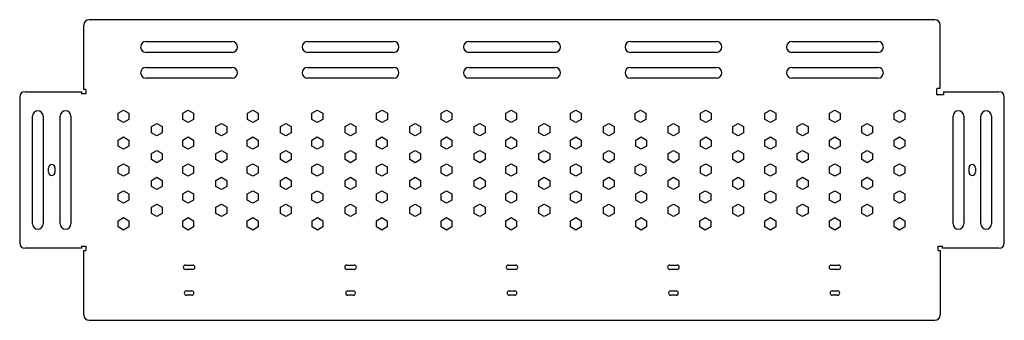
# Model space of a CAD drawing. Header units: millimetres. Extents: x -457 to 457, y -140 to 140.
import ezdxf

# ---------------------------------------------------------------- set-up
doc = ezdxf.new("R2010")
doc.units = ezdxf.units.MM

msp = doc.modelspace()

# ---------------------------------------------------------------- linework, layer by layer
at = {"color": 7, "linetype": 'Continuous', "lineweight": 25}
for p, q in [((392.79, 139.68), (-392.79, 139.68)), ((-397.79, 74.79), (-397.79, 134.68)), ((397.79, 75.79), (397.79, 134.68)), ((-340, 119.34), (-260, 119.34)), ((-190, 119.34), (-110, 119.34)), ((-40, 119.34), (40, 119.34)), ((110, 119.34), (190, 119.34)), ((260, 119.34), (340, 119.34)), ((-260, 109.34), (-340, 109.34)), ((-110, 109.34), (-190, 109.34)), ((40, 109.34), (-40, 109.34)), ((190, 109.34), (110, 109.34)), ((340, 109.34), (260, 109.34)), ((-340, 95.34), (-260, 95.34)), ((-190, 95.34), (-110, 95.34)), ((-40, 95.34), (40, 95.34)), ((110, 95.34), (190, 95.34)), ((260, 95.34), (340, 95.34)), ((-260, 85.34), (-340, 85.34)), ((-110, 85.34), (-190, 85.34)), ((40, 85.34), (-40, 85.34)), ((190, 85.34), (110, 85.34)), ((340, 85.34), (260, 85.34)), ((-395.79, 74.79), (-397.79, 74.79)), ((-395.79, 74.79), (-395.79, 70.79)), ((394.79, 70.17), (394.79, 75.42)), ((397.79, 75.79), (395.17, 75.79)), ((-457.34, 67.79), (-457.34, -67.79)), ((-452.34, 72.79), (-399.79, 72.79)), ((-399.79, 72.79), (-399.79, 70.79)), ((-395.79, 70.79), (-399.79, 70.79)), ((400.42, 69.79), (395.17, 69.79)), ((400.79, 72.79), (400.79, 70.17)), ((400.79, 72.79), (452.34, 72.79)), ((457.34, -67.79), (457.34, 67.79)), ((-365.87, 52.77), (-360.87, 55.66)), ((-360.87, 55.66), (-355.87, 52.77)), ((-305.87, 52.77), (-300.87, 55.66)), ((-300.87, 55.66), (-295.87, 52.77)), ((-245.73, 52.77), (-240.73, 55.66)), ((-240.73, 55.66), (-235.73, 52.77)), ((-185.87, 52.77), (-180.87, 55.66)), ((-180.87, 55.66), (-175.87, 52.77)), ((-125.73, 52.77), (-120.73, 55.66)), ((-120.73, 55.66), (-115.73, 52.77)), ((-65.87, 52.77), (-60.87, 55.66)), ((-60.87, 55.66), (-55.87, 52.77)), ((-5.87, 52.77), (-0.87, 55.66)), ((-0.87, 55.66), (4.13, 52.77)), ((54.27, 52.77), (59.27, 55.66)), ((59.27, 55.66), (64.27, 52.77)), ((114.42, 52.77), (119.42, 55.66)), ((119.42, 55.66), (124.42, 52.77)), ((175, 52.77), (180, 55.66)), ((180, 55.66), (185, 52.77)), ((235, 52.77), (240, 55.66)), ((240, 55.66), (245, 52.77)), ((295, 52.77), (300, 55.66)), ((300, 55.66), (305, 52.77)), ((355, 52.77), (360, 55.66)), ((360, 55.66), (365, 52.77)), ((-445.49, -50), (-445.49, 50)), ((-435.49, 50), (-435.49, -50)), ((-419.69, -50), (-419.69, 50)), ((-409.69, 50), (-409.69, -50)), ((-365.87, 47), (-365.87, 52.77)), ((-360.87, 44.11), (-365.87, 47)), ((-355.87, 47), (-360.87, 44.11)), ((-355.87, 52.77), (-355.87, 47)), ((-305.87, 47), (-305.87, 52.77)), ((-300.87, 44.11), (-305.87, 47)), ((-295.87, 47), (-300.87, 44.11)), ((-295.87, 52.77), (-295.87, 47)), ((-245.73, 47), (-245.73, 52.77)), ((-240.73, 44.11), (-245.73, 47)), ((-235.73, 47), (-240.73, 44.11)), ((-235.73, 52.77), (-235.73, 47)), ((-185.87, 47), (-185.87, 52.77)), ((-180.87, 44.11), (-185.87, 47)), ((-175.87, 47), (-180.87, 44.11)), ((-175.87, 52.77), (-175.87, 47)), ((-125.73, 47), (-125.73, 52.77)), ((-120.73, 44.11), (-125.73, 47)), ((-115.73, 47), (-120.73, 44.11)), ((-115.73, 52.77), (-115.73, 47)), ((-65.87, 47), (-65.87, 52.77)), ((-60.87, 44.11), (-65.87, 47)), ((-55.87, 47), (-60.87, 44.11)), ((-55.87, 52.77), (-55.87, 47)), ((-5.87, 47), (-5.87, 52.77)), ((-0.87, 44.11), (-5.87, 47)), ((4.13, 47), (-0.87, 44.11)), ((4.13, 52.77), (4.13, 47)), ((54.27, 47), (54.27, 52.77)), ((59.27, 44.11), (54.27, 47)), ((64.27, 47), (59.27, 44.11)), ((64.27, 52.77), (64.27, 47)), ((114.42, 47), (114.42, 52.77)), ((119.42, 44.11), (114.42, 47)), ((124.42, 47), (119.42, 44.11)), ((124.42, 52.77), (124.42, 47)), ((175, 47), (175, 52.77)), ((180, 44.11), (175, 47)), ((185, 47), (180, 44.11)), ((185, 52.77), (185, 47)), ((235, 47), (235, 52.77)), ((240, 44.11), (235, 47)), ((245, 47), (240, 44.11)), ((245, 52.77), (245, 47)), ((295, 47), (295, 52.77)), ((300, 44.11), (295, 47)), ((305, 47), (300, 44.11)), ((305, 52.77), (305, 47)), ((355, 47), (355, 52.77)), ((360, 44.11), (355, 47)), ((365, 47), (360, 44.11)), ((365, 52.77), (365, 47)), ((409.69, -50), (409.69, 50)), ((419.69, 50), (419.69, -50)), ((435.49, -50), (435.49, 50)), ((445.49, 50), (445.49, -50)), ((-335, 40.39), (-330, 43.27)), ((-335, 34.61), (-335, 40.39)), ((-330, 43.27), (-325, 40.39)), ((-325, 40.39), (-325, 34.61)), ((-275, 40.39), (-270, 43.27)), ((-275, 34.61), (-275, 40.39)), ((-270, 43.27), (-265, 40.39)), ((-265, 40.39), (-265, 34.61)), ((-215, 40.39), (-210, 43.27)), ((-215, 34.61), (-215, 40.39)), ((-210, 43.27), (-205, 40.39)), ((-205, 40.39), (-205, 34.61)), ((-155, 40.39), (-150, 43.27)), ((-155, 34.61), (-155, 40.39)), ((-150, 43.27), (-145, 40.39)), ((-145, 40.39), (-145, 34.61)), ((-95, 40.39), (-90, 43.27)), ((-95, 34.61), (-95, 40.39)), ((-90, 43.27), (-85, 40.39)), ((-85, 40.39), (-85, 34.61)), ((-35, 40.39), (-30, 43.27)), ((-35, 34.61), (-35, 40.39)), ((-30, 43.27), (-25, 40.39)), ((-25, 40.39), (-25, 34.61)), ((25, 40.39), (30, 43.27)), ((25, 34.61), (25, 40.39)), ((30, 43.27), (35, 40.39)), ((35, 40.39), (35, 34.61)), ((85, 40.39), (90, 43.27)), ((85, 34.61), (85, 40.39)), ((90, 43.27), (95, 40.39)), ((95, 40.39), (95, 34.61)), ((145, 40.39), (150, 43.27)), ((145, 34.61), (145, 40.39)), ((150, 43.27), (155, 40.39)), ((155, 40.39), (155, 34.61)), ((205, 40.39), (210, 43.27)), ((205, 34.61), (205, 40.39)), ((210, 43.27), (215, 40.39)), ((215, 40.39), (215, 34.61)), ((265, 40.39), (270, 43.27)), ((265, 34.61), (265, 40.39)), ((270, 43.27), (275, 40.39)), ((275, 40.39), (275, 34.61)), ((325, 40.39), (330, 43.27)), ((325, 34.61), (325, 40.39)), ((330, 43.27), (335, 40.39)), ((335, 40.39), (335, 34.61)), ((-365.87, 27.87), (-360.87, 30.76)), ((-365.87, 22.1), (-365.87, 27.87)), ((-360.87, 30.76), (-355.87, 27.87)), ((-355.87, 27.87), (-355.87, 22.1)), ((-330, 31.73), (-335, 34.61)), ((-325, 34.61), (-330, 31.73)), ((-305.87, 27.87), (-300.87, 30.76)), ((-305.87, 22.1), (-305.87, 27.87)), ((-300.87, 30.76), (-295.87, 27.87)), ((-295.87, 27.87), (-295.87, 22.1)), ((-270, 31.73), (-275, 34.61)), ((-265, 34.61), (-270, 31.73)), ((-245.87, 27.87), (-240.87, 30.76)), ((-245.87, 22.1), (-245.87, 27.87)), ((-240.87, 30.76), (-235.87, 27.87)), ((-235.87, 27.87), (-235.87, 22.1)), ((-210, 31.73), (-215, 34.61)), ((-205, 34.61), (-210, 31.73)), ((-185.87, 27.87), (-180.87, 30.76)), ((-185.87, 22.1), (-185.87, 27.87)), ((-180.87, 30.76), (-175.87, 27.87)), ((-175.87, 27.87), (-175.87, 22.1)), ((-150, 31.73), (-155, 34.61)), ((-145, 34.61), (-150, 31.73)), ((-125.87, 27.87), (-120.87, 30.76)), ((-125.87, 22.1), (-125.87, 27.87)), ((-120.87, 30.76), (-115.87, 27.87)), ((-115.87, 27.87), (-115.87, 22.1)), ((-90, 31.73), (-95, 34.61)), ((-85, 34.61), (-90, 31.73)), ((-65.87, 27.87), (-60.87, 30.76)), ((-65.87, 22.1), (-65.87, 27.87)), ((-60.87, 30.76), (-55.87, 27.87)), ((-55.87, 27.87), (-55.87, 22.1)), ((-30, 31.73), (-35, 34.61)), ((-25, 34.61), (-30, 31.73)), ((-5.87, 27.87), (-0.87, 30.76)), ((-5.87, 22.1), (-5.87, 27.87)), ((-0.87, 30.76), (4.13, 27.87)), ((4.13, 27.87), (4.13, 22.1)), ((30, 31.73), (25, 34.61)), ((35, 34.61), (30, 31.73)), ((54.27, 27.87), (59.27, 30.76)), ((54.27, 22.1), (54.27, 27.87)), ((59.27, 30.76), (64.27, 27.87)), ((64.27, 27.87), (64.27, 22.1)), ((90, 31.73), (85, 34.61)), ((95, 34.61), (90, 31.73)), ((115, 27.87), (120, 30.76)), ((115, 22.1), (115, 27.87)), ((120, 30.76), (125, 27.87)), ((125, 27.87), (125, 22.1)), ((150, 31.73), (145, 34.61)), ((155, 34.61), (150, 31.73)), ((175, 27.87), (180, 30.76)), ((175, 22.1), (175, 27.87)), ((180, 30.76), (185, 27.87)), ((185, 27.87), (185, 22.1)), ((210, 31.73), (205, 34.61)), ((215, 34.61), (210, 31.73)), ((235, 27.87), (240, 30.76)), ((235, 22.1), (235, 27.87)), ((240, 30.76), (245, 27.87)), ((245, 27.87), (245, 22.1)), ((270, 31.73), (265, 34.61)), ((275, 34.61), (270, 31.73)), ((295, 27.87), (300, 30.76)), ((295, 22.1), (295, 27.87)), ((300, 30.76), (305, 27.87)), ((305, 27.87), (305, 22.1)), ((330, 31.73), (325, 34.61)), ((335, 34.61), (330, 31.73)), ((355, 27.87), (360, 30.76)), ((355, 22.1), (355, 27.87)), ((360, 30.76), (365, 27.87)), ((365, 27.87), (365, 22.1)), ((-360.87, 19.21), (-365.87, 22.1)), ((-355.87, 22.1), (-360.87, 19.21)), ((-300.87, 19.21), (-305.87, 22.1)), ((-295.87, 22.1), (-300.87, 19.21)), ((-240.87, 19.21), (-245.87, 22.1)), ((-235.87, 22.1), (-240.87, 19.21)), ((-180.87, 19.21), (-185.87, 22.1)), ((-175.87, 22.1), (-180.87, 19.21)), ((-120.87, 19.21), (-125.87, 22.1)), ((-115.87, 22.1), (-120.87, 19.21)), ((-60.87, 19.21), (-65.87, 22.1)), ((-55.87, 22.1), (-60.87, 19.21)), ((-0.87, 19.21), (-5.87, 22.1)), ((4.13, 22.1), (-0.87, 19.21)), ((59.27, 19.21), (54.27, 22.1)), ((64.27, 22.1), (59.27, 19.21)), ((120, 19.21), (115, 22.1)), ((125, 22.1), (120, 19.21)), ((180, 19.21), (175, 22.1)), ((185, 22.1), (180, 19.21)), ((240, 19.21), (235, 22.1)), ((245, 22.1), (240, 19.21)), ((300, 19.21), (295, 22.1)), ((305, 22.1), (300, 19.21)), ((360, 19.21), (355, 22.1)), ((365, 22.1), (360, 19.21)), ((-335, 15.39), (-330, 18.27)), ((-335, 9.61), (-335, 15.39)), ((-330, 6.73), (-335, 9.61)), ((-330, 18.27), (-325, 15.39)), ((-325, 9.61), (-330, 6.73)), ((-325, 15.39), (-325, 9.61)), ((-275, 15.39), (-270, 18.27)), ((-275, 9.61), (-275, 15.39)), ((-270, 6.73), (-275, 9.61)), ((-270, 18.27), (-265, 15.39)), ((-265, 9.61), (-270, 6.73)), ((-265, 15.39), (-265, 9.61)), ((-215, 15.39), (-210, 18.27)), ((-215, 9.61), (-215, 15.39)), ((-210, 6.73), (-215, 9.61)), ((-210, 18.27), (-205, 15.39)), ((-205, 9.61), (-210, 6.73)), ((-205, 15.39), (-205, 9.61)), ((-155, 15.39), (-150, 18.27)), ((-155, 9.61), (-155, 15.39)), ((-150, 6.73), (-155, 9.61)), ((-150, 18.27), (-145, 15.39)), ((-145, 9.61), (-150, 6.73)), ((-145, 15.39), (-145, 9.61)), ((-95, 15.39), (-90, 18.27)), ((-95, 9.61), (-95, 15.39)), ((-90, 6.73), (-95, 9.61)), ((-90, 18.27), (-85, 15.39)), ((-85, 9.61), (-90, 6.73)), ((-85, 15.39), (-85, 9.61)), ((-35, 15.39), (-30, 18.27)), ((-35, 9.61), (-35, 15.39)), ((-30, 6.73), (-35, 9.61)), ((-30, 18.27), (-25, 15.39)), ((-25, 9.61), (-30, 6.73)), ((-25, 15.39), (-25, 9.61)), ((25, 15.39), (30, 18.27)), ((25, 9.61), (25, 15.39)), ((30, 6.73), (25, 9.61)), ((30, 18.27), (35, 15.39)), ((35, 9.61), (30, 6.73)), ((35, 15.39), (35, 9.61)), ((85, 15.39), (90, 18.27)), ((85, 9.61), (85, 15.39)), ((90, 6.73), (85, 9.61)), ((90, 18.27), (95, 15.39)), ((95, 9.61), (90, 6.73)), ((95, 15.39), (95, 9.61)), ((145, 15.39), (150, 18.27)), ((145, 9.61), (145, 15.39)), ((150, 6.73), (145, 9.61)), ((150, 18.27), (155, 15.39)), ((155, 9.61), (150, 6.73)), ((155, 15.39), (155, 9.61)), ((205, 15.39), (210, 18.27)), ((205, 9.61), (205, 15.39)), ((210, 6.73), (205, 9.61)), ((210, 18.27), (215, 15.39)), ((215, 9.61), (210, 6.73)), ((215, 15.39), (215, 9.61)), ((265, 15.39), (270, 18.27)), ((265, 9.61), (265, 15.39)), ((270, 6.73), (265, 9.61)), ((270, 18.27), (275, 15.39)), ((275, 9.61), (270, 6.73)), ((275, 15.39), (275, 9.61)), ((325, 15.39), (330, 18.27)), ((325, 9.61), (325, 15.39)), ((330, 6.73), (325, 9.61)), ((330, 18.27), (335, 15.39)), ((335, 9.61), (330, 6.73)), ((335, 15.39), (335, 9.61)), ((-430.59, -2), (-430.59, 2)), ((-424.59, 2), (-424.59, -2)), ((-365.87, 2.89), (-360.87, 5.77)), ((-365.87, -2.89), (-365.87, 2.89)), ((-360.87, 5.77), (-355.87, 2.89)), ((-355.87, 2.89), (-355.87, -2.89)), ((-305.87, 2.89), (-300.87, 5.77)), ((-305.87, -2.89), (-305.87, 2.89)), ((-300.87, 5.77), (-295.87, 2.89)), ((-295.87, 2.89), (-295.87, -2.89)), ((-245.87, 2.89), (-240.87, 5.77)), ((-245.87, -2.89), (-245.87, 2.89)), ((-240.87, 5.77), (-235.87, 2.89)), ((-235.87, 2.89), (-235.87, -2.89)), ((-185.87, 2.89), (-180.87, 5.77)), ((-185.87, -2.89), (-185.87, 2.89)), ((-180.87, 5.77), (-175.87, 2.89)), ((-175.87, 2.89), (-175.87, -2.89)), ((-125.87, 2.89), (-120.87, 5.77)), ((-125.87, -2.89), (-125.87, 2.89)), ((-120.87, 5.77), (-115.87, 2.89)), ((-115.87, 2.89), (-115.87, -2.89)), ((-65.87, 2.89), (-60.87, 5.77)), ((-65.87, -2.89), (-65.87, 2.89)), ((-60.87, 5.77), (-55.87, 2.89)), ((-55.87, 2.89), (-55.87, -2.89)), ((-5.87, 2.89), (-0.87, 5.77)), ((-5.87, -2.89), (-5.87, 2.89)), ((-0.87, 5.77), (4.13, 2.89)), ((4.13, 2.89), (4.13, -2.89)), ((54.27, 2.89), (59.27, 5.77)), ((54.27, -2.89), (54.27, 2.89)), ((59.27, 5.77), (64.27, 2.89)), ((64.27, 2.89), (64.27, -2.89)), ((114.42, 2.89), (119.42, 5.77)), ((114.42, -2.89), (114.42, 2.89)), ((119.42, 5.77), (124.42, 2.89)), ((124.42, 2.89), (124.42, -2.89)), ((175, 2.89), (180, 5.77)), ((175, -2.89), (175, 2.89)), ((180, 5.77), (185, 2.89)), ((185, 2.89), (185, -2.89)), ((235, 2.89), (240, 5.77)), ((235, -2.89), (235, 2.89)), ((240, 5.77), (245, 2.89)), ((245, 2.89), (245, -2.89)), ((295, 2.89), (300, 5.77)), ((295, -2.89), (295, 2.89)), ((300, 5.77), (305, 2.89)), ((305, 2.89), (305, -2.89)), ((355, 2.89), (360, 5.77)), ((355, -2.89), (355, 2.89)), ((360, 5.77), (365, 2.89)), ((365, 2.89), (365, -2.89)), ((424.59, -2), (424.59, 2)), ((430.59, 2), (430.59, -2)), ((-360.87, -5.77), (-365.87, -2.89)), ((-355.87, -2.89), (-360.87, -5.77)), ((-335, -9.61), (-330, -6.73)), ((-330, -6.73), (-325, -9.61)), ((-300.87, -5.77), (-305.87, -2.89)), ((-295.87, -2.89), (-300.87, -5.77)), ((-275, -9.61), (-270, -6.73)), ((-270, -6.73), (-265, -9.61)), ((-240.87, -5.77), (-245.87, -2.89)), ((-235.87, -2.89), (-240.87, -5.77)), ((-215, -9.61), (-210, -6.73)), ((-210, -6.73), (-205, -9.61)), ((-180.87, -5.77), (-185.87, -2.89)), ((-175.87, -2.89), (-180.87, -5.77)), ((-155, -9.61), (-150, -6.73)), ((-150, -6.73), (-145, -9.61)), ((-120.87, -5.77), (-125.87, -2.89)), ((-115.87, -2.89), (-120.87, -5.77)), ((-95, -9.61), (-90, -6.73)), ((-90, -6.73), (-85, -9.61)), ((-60.87, -5.77), (-65.87, -2.89)), ((-55.87, -2.89), (-60.87, -5.77)), ((-35, -9.61), (-30, -6.73)), ((-30, -6.73), (-25, -9.61)), ((-0.87, -5.77), (-5.87, -2.89)), ((4.13, -2.89), (-0.87, -5.77)), ((25, -9.61), (30, -6.73)), ((30, -6.73), (35, -9.61)), ((59.27, -5.77), (54.27, -2.89)), ((64.27, -2.89), (59.27, -5.77)), ((85, -9.61), (90, -6.73)), ((90, -6.73), (95, -9.61)), ((119.42, -5.77), (114.42, -2.89)), ((124.42, -2.89), (119.42, -5.77)), ((145, -9.61), (150, -6.73)), ((150, -6.73), (155, -9.61)), ((180, -5.77), (175, -2.89)), ((185, -2.89), (180, -5.77)), ((205, -9.61), (210, -6.73)), ((210, -6.73), (215, -9.61)), ((240, -5.77), (235, -2.89)), ((245, -2.89), (240, -5.77)), ((265, -9.61), (270, -6.73)), ((270, -6.73), (275, -9.61)), ((300, -5.77), (295, -2.89)), ((305, -2.89), (300, -5.77)), ((325, -9.61), (330, -6.73)), ((330, -6.73), (335, -9.61)), ((360, -5.77), (355, -2.89)), ((365, -2.89), (360, -5.77)), ((-335, -15.39), (-335, -9.61)), ((-330, -18.27), (-335, -15.39)), ((-325, -15.39), (-330, -18.27)), ((-325, -9.61), (-325, -15.39)), ((-275, -15.39), (-275, -9.61)), ((-270, -18.27), (-275, -15.39)), ((-265, -15.39), (-270, -18.27)), ((-265, -9.61), (-265, -15.39)), ((-215, -15.39), (-215, -9.61)), ((-210, -18.27), (-215, -15.39)), ((-205, -15.39), (-210, -18.27)), ((-205, -9.61), (-205, -15.39)), ((-155, -15.39), (-155, -9.61)), ((-150, -18.27), (-155, -15.39)), ((-145, -15.39), (-150, -18.27)), ((-145, -9.61), (-145, -15.39)), ((-95, -15.39), (-95, -9.61)), ((-90, -18.27), (-95, -15.39)), ((-85, -15.39), (-90, -18.27)), ((-85, -9.61), (-85, -15.39)), ((-35, -15.39), (-35, -9.61)), ((-30, -18.27), (-35, -15.39)), ((-25, -15.39), (-30, -18.27)), ((-25, -9.61), (-25, -15.39)), ((25, -15.39), (25, -9.61)), ((30, -18.27), (25, -15.39)), ((35, -15.39), (30, -18.27)), ((35, -9.61), (35, -15.39)), ((85, -15.39), (85, -9.61)), ((90, -18.27), (85, -15.39)), ((95, -15.39), (90, -18.27)), ((95, -9.61), (95, -15.39)), ((145, -15.39), (145, -9.61)), ((150, -18.27), (145, -15.39)), ((155, -15.39), (150, -18.27)), ((155, -9.61), (155, -15.39)), ((205, -15.39), (205, -9.61)), ((210, -18.27), (205, -15.39)), ((215, -15.39), (210, -18.27)), ((215, -9.61), (215, -15.39)), ((265, -15.39), (265, -9.61)), ((270, -18.27), (265, -15.39)), ((275, -15.39), (270, -18.27)), ((275, -9.61), (275, -15.39)), ((325, -15.39), (325, -9.61)), ((330, -18.27), (325, -15.39)), ((335, -15.39), (330, -18.27)), ((335, -9.61), (335, -15.39)), ((-365.87, -22.14), (-360.87, -19.25)), ((-365.87, -27.91), (-365.87, -22.14)), ((-360.87, -19.25), (-355.87, -22.14)), ((-355.87, -22.14), (-355.87, -27.91)), ((-305.87, -22.14), (-300.87, -19.25)), ((-305.87, -27.91), (-305.87, -22.14)), ((-300.87, -19.25), (-295.87, -22.14)), ((-295.87, -22.14), (-295.87, -27.91)), ((-245.87, -22.14), (-240.87, -19.25)), ((-245.87, -27.91), (-245.87, -22.14)), ((-240.87, -19.25), (-235.87, -22.14)), ((-235.87, -22.14), (-235.87, -27.91)), ((-185.87, -22.14), (-180.87, -19.25)), ((-185.87, -27.91), (-185.87, -22.14)), ((-180.87, -19.25), (-175.87, -22.14)), ((-175.87, -22.14), (-175.87, -27.91)), ((-125.87, -22.14), (-120.87, -19.25)), ((-125.87, -27.91), (-125.87, -22.14)), ((-120.87, -19.25), (-115.87, -22.14)), ((-115.87, -22.14), (-115.87, -27.91)), ((-65.87, -22.14), (-60.87, -19.25)), ((-65.87, -27.91), (-65.87, -22.14)), ((-60.87, -19.25), (-55.87, -22.14)), ((-55.87, -22.14), (-55.87, -27.91)), ((-5.87, -22.14), (-0.87, -19.25)), ((-5.87, -27.91), (-5.87, -22.14)), ((-0.87, -19.25), (4.13, -22.14)), ((4.13, -22.14), (4.13, -27.91)), ((54.27, -22.14), (59.27, -19.25)), ((54.27, -27.91), (54.27, -22.14)), ((59.27, -19.25), (64.27, -22.14)), ((64.27, -22.14), (64.27, -27.91)), ((115, -22.14), (120, -19.25)), ((115, -27.91), (115, -22.14)), ((120, -19.25), (125, -22.14)), ((125, -22.14), (125, -27.91)), ((174.56, -22.14), (179.56, -19.25)), ((174.56, -27.91), (174.56, -22.14)), ((179.56, -19.25), (184.56, -22.14)), ((184.56, -22.14), (184.56, -27.91)), ((235, -22.14), (240, -19.25)), ((235, -27.91), (235, -22.14)), ((240, -19.25), (245, -22.14)), ((245, -22.14), (245, -27.91)), ((294.85, -22.14), (299.85, -19.25)), ((294.85, -27.91), (294.85, -22.14)), ((299.85, -19.25), (304.85, -22.14)), ((304.85, -22.14), (304.85, -27.91)), ((355, -22.14), (360, -19.25)), ((355, -27.91), (355, -22.14)), ((360, -19.25), (365, -22.14)), ((365, -22.14), (365, -27.91)), ((-360.87, -30.8), (-365.87, -27.91)), ((-355.87, -27.91), (-360.87, -30.8)), ((-335, -34.61), (-330, -31.73)), ((-335, -40.39), (-335, -34.61)), ((-330, -31.73), (-325, -34.61)), ((-325, -34.61), (-325, -40.39)), ((-300.87, -30.8), (-305.87, -27.91)), ((-295.87, -27.91), (-300.87, -30.8)), ((-275, -34.61), (-270, -31.73)), ((-275, -40.39), (-275, -34.61)), ((-270, -31.73), (-265, -34.61)), ((-265, -34.61), (-265, -40.39)), ((-240.87, -30.8), (-245.87, -27.91)), ((-235.87, -27.91), (-240.87, -30.8)), ((-215, -34.61), (-210, -31.73)), ((-215, -40.39), (-215, -34.61)), ((-210, -31.73), (-205, -34.61)), ((-205, -34.61), (-205, -40.39)), ((-180.87, -30.8), (-185.87, -27.91)), ((-175.87, -27.91), (-180.87, -30.8)), ((-155, -34.61), (-150, -31.73)), ((-155, -40.39), (-155, -34.61)), ((-150, -31.73), (-145, -34.61)), ((-145, -34.61), (-145, -40.39)), ((-120.87, -30.8), (-125.87, -27.91)), ((-115.87, -27.91), (-120.87, -30.8)), ((-95, -34.61), (-90, -31.73)), ((-95, -40.39), (-95, -34.61)), ((-90, -31.73), (-85, -34.61)), ((-85, -34.61), (-85, -40.39)), ((-60.87, -30.8), (-65.87, -27.91)), ((-55.87, -27.91), (-60.87, -30.8)), ((-35, -34.61), (-30, -31.73)), ((-35, -40.39), (-35, -34.61)), ((-30, -31.73), (-25, -34.61)), ((-25, -34.61), (-25, -40.39)), ((-0.87, -30.8), (-5.87, -27.91)), ((4.13, -27.91), (-0.87, -30.8)), ((25, -34.61), (30, -31.73)), ((25, -40.39), (25, -34.61)), ((30, -31.73), (35, -34.61)), ((35, -34.61), (35, -40.39)), ((59.27, -30.8), (54.27, -27.91)), ((64.27, -27.91), (59.27, -30.8)), ((85, -34.61), (90, -31.73)), ((85, -40.39), (85, -34.61)), ((90, -31.73), (95, -34.61)), ((95, -34.61), (95, -40.39)), ((120, -30.8), (115, -27.91)), ((125, -27.91), (120, -30.8)), ((145, -34.61), (150, -31.73)), ((145, -40.39), (145, -34.61)), ((150, -31.73), (155, -34.61)), ((155, -34.61), (155, -40.39)), ((179.56, -30.8), (174.56, -27.91)), ((184.56, -27.91), (179.56, -30.8)), ((205, -34.61), (210, -31.73)), ((205, -40.39), (205, -34.61)), ((210, -31.73), (215, -34.61)), ((215, -34.61), (215, -40.39)), ((240, -30.8), (235, -27.91)), ((245, -27.91), (240, -30.8)), ((265, -34.61), (270, -31.73)), ((265, -40.39), (265, -34.61)), ((270, -31.73), (275, -34.61)), ((275, -34.61), (275, -40.39)), ((299.85, -30.8), (294.85, -27.91)), ((304.85, -27.91), (299.85, -30.8)), ((325, -34.61), (330, -31.73)), ((325, -40.39), (325, -34.61)), ((330, -31.73), (335, -34.61)), ((335, -34.61), (335, -40.39)), ((360, -30.8), (355, -27.91)), ((365, -27.91), (360, -30.8)), ((-365.87, -47.11), (-360.87, -44.23)), ((-360.87, -44.23), (-355.87, -47.11)), ((-330, -43.27), (-335, -40.39)), ((-325, -40.39), (-330, -43.27)), ((-305.87, -47.11), (-300.87, -44.23)), ((-300.87, -44.23), (-295.87, -47.11)), ((-270, -43.27), (-275, -40.39)), ((-265, -40.39), (-270, -43.27)), ((-245.87, -47.11), (-240.87, -44.23)), ((-240.87, -44.23), (-235.87, -47.11)), ((-210, -43.27), (-215, -40.39)), ((-205, -40.39), (-210, -43.27)), ((-185.73, -47.11), (-180.73, -44.23)), ((-180.73, -44.23), (-175.73, -47.11)), ((-150, -43.27), (-155, -40.39)), ((-145, -40.39), (-150, -43.27)), ((-125.87, -47.11), (-120.87, -44.23)), ((-120.87, -44.23), (-115.87, -47.11)), ((-90, -43.27), (-95, -40.39)), ((-85, -40.39), (-90, -43.27)), ((-65.87, -47.11), (-60.87, -44.23)), ((-60.87, -44.23), (-55.87, -47.11)), ((-30, -43.27), (-35, -40.39)), ((-25, -40.39), (-30, -43.27)), ((-5.87, -47.11), (-0.87, -44.23)), ((-0.87, -44.23), (4.13, -47.11)), ((30, -43.27), (25, -40.39)), ((35, -40.39), (30, -43.27)), ((54.27, -47.11), (59.27, -44.23)), ((59.27, -44.23), (64.27, -47.11)), ((90, -43.27), (85, -40.39)), ((95, -40.39), (90, -43.27)), ((115, -47.11), (120, -44.23)), ((120, -44.23), (125, -47.11)), ((150, -43.27), (145, -40.39)), ((155, -40.39), (150, -43.27)), ((174.56, -47.11), (179.56, -44.23)), ((179.56, -44.23), (184.56, -47.11)), ((210, -43.27), (205, -40.39)), ((215, -40.39), (210, -43.27)), ((235, -47.11), (240, -44.23)), ((240, -44.23), (245, -47.11)), ((270, -43.27), (265, -40.39)), ((275, -40.39), (270, -43.27)), ((295, -47.11), (300, -44.23)), ((300, -44.23), (305, -47.11)), ((330, -43.27), (325, -40.39)), ((335, -40.39), (330, -43.27)), ((355, -47.11), (360, -44.23)), ((360, -44.23), (365, -47.11)), ((-365.87, -52.89), (-365.87, -47.11)), ((-360.87, -55.77), (-365.87, -52.89)), ((-355.87, -52.89), (-360.87, -55.77)), ((-355.87, -47.11), (-355.87, -52.89)), ((-305.87, -52.89), (-305.87, -47.11)), ((-300.87, -55.77), (-305.87, -52.89)), ((-295.87, -52.89), (-300.87, -55.77)), ((-295.87, -47.11), (-295.87, -52.89)), ((-245.87, -52.89), (-245.87, -47.11)), ((-240.87, -55.77), (-245.87, -52.89)), ((-235.87, -52.89), (-240.87, -55.77)), ((-235.87, -47.11), (-235.87, -52.89)), ((-185.73, -52.89), (-185.73, -47.11)), ((-180.73, -55.77), (-185.73, -52.89)), ((-175.73, -52.89), (-180.73, -55.77)), ((-175.73, -47.11), (-175.73, -52.89)), ((-125.87, -52.89), (-125.87, -47.11)), ((-120.87, -55.77), (-125.87, -52.89)), ((-115.87, -52.89), (-120.87, -55.77)), ((-115.87, -47.11), (-115.87, -52.89)), ((-65.87, -52.89), (-65.87, -47.11)), ((-60.87, -55.77), (-65.87, -52.89)), ((-55.87, -52.89), (-60.87, -55.77)), ((-55.87, -47.11), (-55.87, -52.89)), ((-5.87, -52.89), (-5.87, -47.11)), ((-0.87, -55.77), (-5.87, -52.89)), ((4.13, -52.89), (-0.87, -55.77)), ((4.13, -47.11), (4.13, -52.89)), ((54.27, -52.89), (54.27, -47.11)), ((59.27, -55.77), (54.27, -52.89)), ((64.27, -52.89), (59.27, -55.77)), ((64.27, -47.11), (64.27, -52.89)), ((115, -52.89), (115, -47.11)), ((120, -55.77), (115, -52.89)), ((125, -52.89), (120, -55.77)), ((125, -47.11), (125, -52.89)), ((174.56, -52.89), (174.56, -47.11)), ((179.56, -55.77), (174.56, -52.89)), ((184.56, -52.89), (179.56, -55.77)), ((184.56, -47.11), (184.56, -52.89)), ((235, -52.89), (235, -47.11)), ((240, -55.77), (235, -52.89)), ((245, -52.89), (240, -55.77)), ((245, -47.11), (245, -52.89)), ((295, -52.89), (295, -47.11)), ((300, -55.77), (295, -52.89)), ((305, -52.89), (300, -55.77)), ((305, -47.11), (305, -52.89)), ((355, -52.89), (355, -47.11)), ((360, -55.77), (355, -52.89)), ((365, -52.89), (360, -55.77)), ((365, -47.11), (365, -52.89)), ((-399.79, -72.79), (-452.34, -72.79)), ((-399.79, -70.79), (-395.79, -70.79)), ((-399.79, -70.79), (-399.79, -72.79)), ((-395.79, -70.79), (-395.79, -74.79)), ((395.79, -70.79), (399.79, -70.79)), ((395.79, -74.79), (395.79, -70.79)), ((399.79, -72.79), (399.79, -70.79)), ((452.34, -72.79), (399.79, -72.79)), ((-397.79, -134.68), (-397.79, -74.79)), ((-397.79, -74.79), (-395.79, -74.79)), ((395.79, -74.79), (397.79, -74.79)), ((397.79, -74.79), (397.79, -134.68)), ((-303.42, -88.34), (-296.58, -88.34)), ((-153.42, -88.34), (-146.58, -88.34)), ((-3.42, -88.34), (3.42, -88.34)), ((146.58, -88.34), (153.42, -88.34)), ((296.58, -88.34), (303.42, -88.34)), ((-296.58, -92.34), (-303.42, -92.34)), ((-146.58, -92.34), (-153.42, -92.34)), ((3.42, -92.34), (-3.42, -92.34)), ((153.42, -92.34), (146.58, -92.34)), ((303.42, -92.34), (296.58, -92.34)), ((-302.5, -112.34), (-297.5, -112.34)), ((-297.5, -116.34), (-302.5, -116.34)), ((-152.5, -112.34), (-147.5, -112.34)), ((-147.5, -116.34), (-152.5, -116.34)), ((-2.5, -112.34), (2.5, -112.34)), ((2.5, -116.34), (-2.5, -116.34)), ((147.5, -112.34), (152.5, -112.34)), ((152.5, -116.34), (147.5, -116.34)), ((297.5, -112.34), (302.5, -112.34)), ((302.5, -116.34), (297.5, -116.34)), ((-392.79, -139.68), (392.79, -139.68))]:
    msp.add_line(p, q, dxfattribs=at)
for centre, radius, start, end in [((-392.79, 134.68), 5, 90, 180), ((392.79, 134.68), 5, 0, 90), ((-340, 114.34), 5, 90, 270), ((-260, 114.34), 5, 270, 90), ((-190, 114.34), 5, 90, 270), ((-110, 114.34), 5, 270, 90), ((-40, 114.34), 5, 90, 270), ((40, 114.34), 5, 270, 90), ((110, 114.34), 5, 90, 270), ((190, 114.34), 5, 270, 90), ((260, 114.34), 5, 90, 270), ((340, 114.34), 5, 270, 90), ((-340, 90.34), 5, 90, 270), ((-260, 90.34), 5, 270, 90), ((-190, 90.34), 5, 90, 270), ((-110, 90.34), 5, 270, 90), ((-40, 90.34), 5, 90, 270), ((40, 90.34), 5, 270, 90), ((110, 90.34), 5, 90, 270), ((190, 90.34), 5, 270, 90), ((260, 90.34), 5, 90, 270), ((340, 90.34), 5, 270, 90), ((395.17, 75.42), 0.375, 90, 180), ((-452.34, 67.79), 5, 90, 180), ((395.17, 70.17), 0.375, 180, 270), ((400.42, 70.17), 0.375, 270, 360), ((452.34, 67.79), 5, 0, 90), ((-440.49, 50), 5, 0, 180), ((-414.69, 50), 5, 0, 180), ((414.69, 50), 5, 0, 180), ((440.49, 50), 5, 0, 180), ((-427.59, 2), 3, 0, 180), ((427.59, 2), 3, 0, 180), ((-427.59, -2), 3, 180, 0), ((427.59, -2), 3, 180, 0), ((-440.49, -50), 5, 180, 0), ((-414.69, -50), 5, 180, 0), ((414.69, -50), 5, 180, 0), ((440.49, -50), 5, 180, 0), ((-452.34, -67.79), 5, 180, 270), ((452.34, -67.79), 5, 270, 0), ((-303.42, -90.34), 2, 90, 270), ((-296.58, -90.34), 2, 270, 90), ((-153.42, -90.34), 2, 90, 270), ((-146.58, -90.34), 2, 270, 90), ((-3.42, -90.34), 2, 90, 270), ((3.42, -90.34), 2, 270, 90), ((146.58, -90.34), 2, 90, 270), ((153.42, -90.34), 2, 270, 90), ((296.58, -90.34), 2, 90, 270), ((303.42, -90.34), 2, 270, 90), ((-302.5, -114.34), 2, 90, 270), ((-297.5, -114.34), 2, 270, 90), ((-152.5, -114.34), 2, 90, 270), ((-147.5, -114.34), 2, 270, 90), ((-2.5, -114.34), 2, 90, 270), ((2.5, -114.34), 2, 270, 90), ((147.5, -114.34), 2, 90, 270), ((152.5, -114.34), 2, 270, 90), ((297.5, -114.34), 2, 90, 270), ((302.5, -114.34), 2, 270, 90), ((-392.79, -134.68), 5, 180, 270), ((392.79, -134.68), 5, 270, 0)]:
    msp.add_arc(centre, radius, start, end, dxfattribs=at)

doc.saveas('drawing.dxf')
